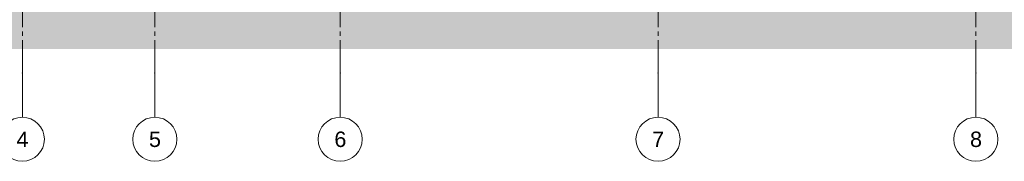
# Model space of a CAD drawing. Header units: millimetres. Extents: x 10 to 831, y -9 to 584.
# Tile 31 of 40: x 332 to 555, y 365 to 397. Entities that reach past the tile are written whole.
import ezdxf
from ezdxf.xclip import XClip

# ---------------------------------------------------------------- set-up
doc = ezdxf.new("R2010")
doc.units = ezdxf.units.MM
doc.header["$MEASUREMENT"] = 0
doc.header["$XCLIPFRAME"] = 0
doc.linetypes.add('B0204', pattern=[13, 10, -1, 1, -1])
doc.layers.add('21 Buitenwanden 2D arcering', color=7, linetype='Continuous')
doc.layers.add('A Stramien', color=7, linetype='Continuous')
doc.styles.add('GENERATED_STYLE_1', font='txt')

# ---------------------------------------------------------------- blocks, each defined once
blk = doc.blocks.new('Drawing_2_2', base_point=(116.78, 412.1))
at = {"layer": '21 Buitenwanden 2D arcering', "linetype": 'Continuous', "lineweight": 0, "true_color": 0x000000}
blk.add_hatch(color=18, dxfattribs=at).paths.add_polyline_path([(70.17, 411.6), (70.17, 390.59), (570.8, 390.59), (570.8, 411.1), (407.63, 411.1), (407.63, 402.2), (396.22, 402.2), (339.77, 402.2), (326.72, 402.2), (322.99, 399.4), (272.5, 399.4), (266.41, 402.2), (255.67, 402.2), (250.93, 399.4), (199.89, 399.4), (196.61, 402.2), (181.84, 402.2), (177, 399.4), (127.24, 399.4), (123.2, 402.2), (113.94, 402.2), (113.94, 411.6)])
at = {"layer": 'A Stramien', "color": 9, "linetype": 'B0204', "lineweight": 0}
for p, q in [((332.78, 509.55), (332.78, 385.1)), ((362.78, 509.55), (362.78, 385.1)), ((404.78, 509.55), (404.78, 385.1)), ((476.78, 509.55), (476.78, 385.1)), ((548.78, 509.55), (548.78, 385.1)), ((332.78, 385.1), (332.78, 375.1)), ((362.78, 385.1), (362.78, 375.1)), ((404.78, 385.1), (404.78, 375.1)), ((476.78, 385.1), (476.78, 375.1)), ((548.78, 385.1), (548.78, 375.1))]:
    blk.add_line(p, q, dxfattribs=at)
at = {"layer": 'A Stramien', "color": 2, "linetype": 'Continuous', "lineweight": 0, "flags": 128}
for points in [[(332.78, 365.1, 1), (332.78, 375.1, 1)], [(362.78, 365.1, 1), (362.78, 375.1, 1)], [(404.78, 365.1, 1), (404.78, 375.1, 1)], [(476.78, 365.1, 1), (476.78, 375.1, 1)], [(548.78, 365.1, 1), (548.78, 375.1, 1)]]:
    blk.add_lwpolyline(points, format="xyb", close=True, dxfattribs=at)
at = {"layer": 'A Stramien', "color": 9, "linetype": 'B0204', "lineweight": 0}
for p in [(332.78, 385.1), (332.78, 385.1), (362.78, 385.1), (362.78, 385.1), (404.78, 385.1), (404.78, 385.1), (476.78, 385.1), (476.78, 385.1), (548.78, 385.1), (548.78, 385.1)]:
    blk.add_point(p, dxfattribs=at)
at = {"layer": 'A Stramien', "color": 2, "linetype": 'Continuous', "lineweight": 0, "char_height": 3.5, "attachment_point": 1, "style": 'GENERATED_STYLE_1'}
for s, insert in [('\\A1;{\\pql;\\pt0;\\fArial|b0|i0|c0|p38;4}', (331.46, 371.85)), ('\\A1;{\\pql;\\pt0;\\fArial|b0|i0|c0|p38;5}', (361.46, 371.85)), ('\\A1;{\\pql;\\pt0;\\fArial|b0|i0|c0|p38;6}', (403.46, 371.85)), ('\\A1;{\\pql;\\pt0;\\fArial|b0|i0|c0|p38;7}', (475.46, 371.85)), ('\\A1;{\\pql;\\pt0;\\fArial|b0|i0|c0|p38;8}', (547.46, 371.85))]:
    blk.add_mtext(s, dxfattribs=dict(at, insert=insert))

msp = doc.modelspace()

# ---------------------------------------------------------------- block references
at = {"color": 4, "linetype": 'Continuous', "lineweight": 0}
ref = msp.add_blockref('Drawing_2_2', (116.78, 412.1), dxfattribs=at)
XClip(ref).set_block_clipping_path([(55.999895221, 361.9520739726), (597.9382441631, 528.613735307)])

doc.saveas('drawing.dxf')
